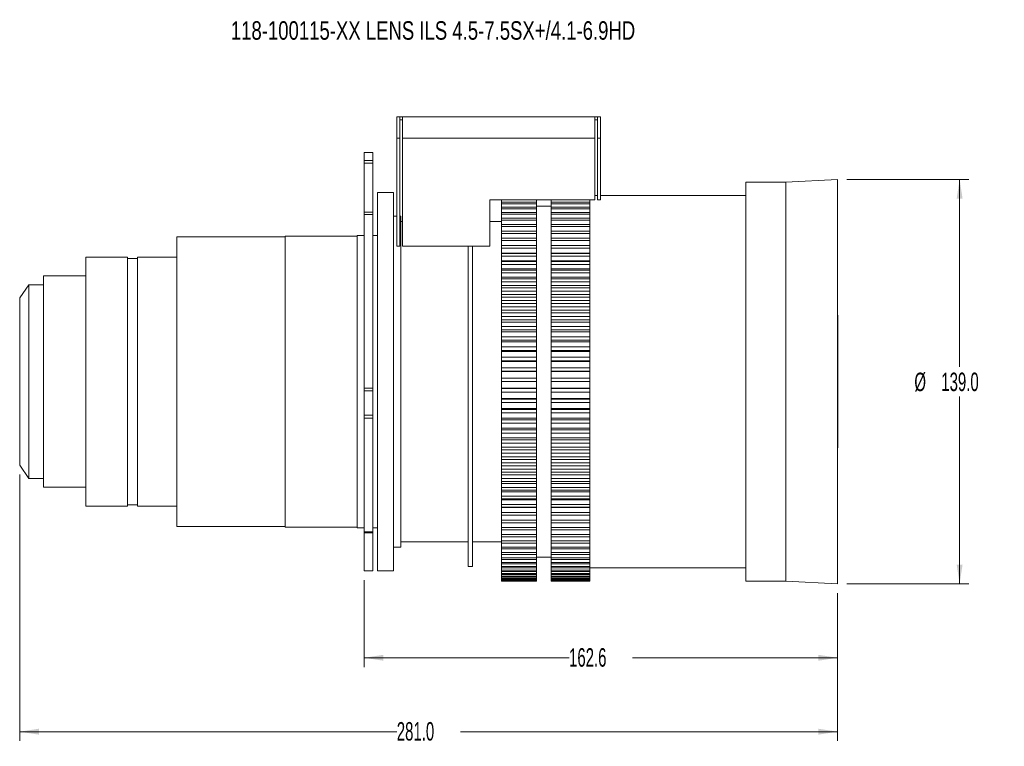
# Model space of a CAD drawing. Header units: millimetres. Extents: x 0 to 1118, y 0 to 864.
# Tile 9 of 20: x 491 to 661, y 319 to 444. Entities that reach past the tile are written whole.
import ezdxf

# ---------------------------------------------------------------- set-up
doc = ezdxf.new("R2010")
doc.units = ezdxf.units.MM
doc.styles.add('SLDTEXTSTYLE1', font='TXT', dxfattribs={"width": 0.75})
doc.styles.add('SLDTEXTSTYLE3', font='TXT', dxfattribs={"width": 0.605})
doc.dimstyles.new('SLDDIMSTYLE0', dxfattribs={"dimtxt": 3.175, "dimasz": 3.302, "dimexe": 0, "dimexo": 0.0625, "dimgap": 0.79375, "dimtad": 0, "dimtih": 1, "dimtoh": 1, "dimdec": 1, "dimlfac": 2, "dimrnd": 1e-09, "dimzin": 12, "dimdsep": 46, "dimtxsty": 'SLDTEXTSTYLE3', "dimsah": 1, "dimcen": 0.09, "dimadec": 0, "dimazin": 3, "dimtfac": 1, "dimtofl": 0, "dimtmove": 0, "dimatfit": 3, "dimfxl": 1, "dimfrac": 2, "dimtolj": 1, "dimtzin": 12, "dimarcsym": 0})
doc.dimstyles.new('SLDDIMSTYLE1', dxfattribs={"dimtxt": 3.175, "dimasz": 3.302, "dimexe": 0, "dimexo": 0.0625, "dimgap": 0.79375, "dimtad": 0, "dimtih": 1, "dimtoh": 1, "dimdec": 1, "dimlfac": 2, "dimrnd": 1e-09, "dimzin": 4, "dimdsep": 46, "dimtxsty": 'SLDTEXTSTYLE3', "dimsah": 1, "dimcen": 0.09, "dimadec": 0, "dimazin": 1, "dimtfac": 1, "dimtofl": 0, "dimtmove": 0, "dimatfit": 3, "dimfxl": 1, "dimfrac": 2, "dimtolj": 1, "dimtzin": 12, "dimarcsym": 0})

# ---------------------------------------------------------------- blocks, each defined once
blk = doc.blocks.new('_D_18')
at = {"color": 7, "linetype": 'Continuous', "lineweight": 0}
for p, q in [((550.53, 347.77), (550.53, 332.82)), ((631.83, 345.52), (631.83, 332.82)), ((550.53, 334.42), (585.72, 334.42)), ((631.83, 334.42), (596.64, 334.42))]:
    blk.add_line(p, q, dxfattribs=at)
for points in [[(550.53, 334.42), (553.83, 333.91), (553.83, 334.93)], [(631.83, 334.42), (628.53, 334.93), (628.53, 333.91)]]:
    blk.add_solid(points, dxfattribs=at)
at = {"color": 7, "linetype": 'Continuous', "lineweight": 0, "insert": (585.72, 336.07), "char_height": 3.175, "attachment_point": 1, "style": 'SLDTEXTSTYLE3'}
blk.add_mtext('162.6', dxfattribs=at)
blk = doc.blocks.new('_D_19')
at = {"color": 7, "linetype": 'Continuous', "lineweight": 0}
for p, q in [((491.33, 365.89), (491.33, 320.12)), ((631.83, 345.52), (631.83, 320.12)), ((491.33, 321.72), (556.12, 321.72)), ((631.83, 321.72), (567.04, 321.72))]:
    blk.add_line(p, q, dxfattribs=at)
for points in [[(491.33, 321.72), (494.63, 321.21), (494.63, 322.23)], [(631.83, 321.72), (628.53, 322.23), (628.53, 321.21)]]:
    blk.add_solid(points, dxfattribs=at)
at = {"color": 7, "linetype": 'Continuous', "lineweight": 0, "insert": (556.12, 323.37), "char_height": 3.175, "attachment_point": 1, "style": 'SLDTEXTSTYLE3'}
blk.add_mtext('281.0', dxfattribs=at)
blk = doc.blocks.new('_D_20')
at = {"color": 7, "linetype": 'Continuous', "lineweight": 0}
for p, q in [((633.43, 416.62), (654.43, 416.62)), ((652.83, 416.62), (652.83, 384.42)), ((652.83, 347.12), (652.83, 379.32)), ((633.43, 347.12), (654.43, 347.12))]:
    blk.add_line(p, q, dxfattribs=at)
for points in [[(652.83, 416.62), (652.32, 413.32), (653.33, 413.32)], [(652.83, 347.12), (653.33, 350.42), (652.32, 350.42)]]:
    blk.add_solid(points, dxfattribs=at)
at = {"color": 7, "linetype": 'Continuous', "lineweight": 0, "char_height": 3.175, "attachment_point": 1, "style": 'SLDTEXTSTYLE3'}
for s, insert in [('%%c', (645.05, 383.41)), ('139.0', (649.68, 383.42))]:
    blk.add_mtext(s, dxfattribs=dict(at, insert=insert))

msp = doc.modelspace()

# ---------------------------------------------------------------- linework, layer by layer
at = {"color": 7, "linetype": 'Continuous', "lineweight": 15}
for p, q in [((556.628, 427.368), (556.128, 427.368)), ((556.128, 423.722), (556.128, 427.368)), ((556.628, 427.368), (556.628, 423.722)), ((556.628, 427.368), (557.128, 427.368)), ((557.128, 426.868), (556.628, 426.868)), ((557.128, 427.368), (590.128, 427.368)), ((557.128, 427.368), (557.128, 423.722)), ((590.128, 427.368), (590.128, 423.722)), ((590.128, 427.368), (590.628, 427.368)), ((590.628, 426.868), (590.128, 426.868)), ((591.128, 427.368), (590.628, 427.368)), ((590.628, 423.722), (590.628, 427.368)), ((591.128, 427.368), (591.128, 423.722)), ((556.628, 423.722), (556.128, 423.722)), ((556.128, 405.118), (556.128, 423.722)), ((556.628, 423.722), (556.628, 405.118)), ((557.128, 423.722), (590.128, 423.722)), ((557.128, 405.118), (557.128, 423.722)), ((590.128, 423.722), (590.128, 413.118)), ((590.628, 413.118), (590.628, 423.722)), ((591.128, 423.722), (590.628, 423.722)), ((591.128, 423.722), (591.128, 413.118)), ((552.028, 421.258), (550.528, 421.258)), ((550.528, 421.241), (550.528, 421.258)), ((552.028, 421.258), (552.028, 421.241)), ((550.528, 421.241), (550.528, 419.882)), ((550.528, 419.416), (550.528, 419.882)), ((552.028, 421.241), (552.028, 419.882)), ((552.028, 419.882), (552.028, 419.416)), ((550.528, 419.416), (550.528, 411.001)), ((552.028, 419.416), (552.028, 411.001)), ((631.828, 416.618), (622.962, 416.153)), ((631.828, 381.868), (631.828, 416.618)), ((622.962, 416.153), (616.085, 416.153)), ((616.085, 381.868), (616.085, 416.153)), ((622.962, 381.868), (622.962, 416.153)), ((555.528, 414.368), (552.778, 414.368)), ((552.778, 381.868), (552.778, 414.368)), ((555.528, 381.868), (555.528, 414.368)), ((572.128, 413.118), (590.128, 413.118)), ((572.128, 405.118), (572.128, 413.118)), ((574.123, 412.684), (574.123, 413.118)), ((580.123, 413.118), (580.123, 412.684)), ((582.623, 413.118), (582.623, 412.684)), ((589.278, 381.868), (589.278, 413.118)), ((589.278, 412.684), (589.278, 413.118)), ((590.628, 413.868), (590.128, 413.868)), ((591.128, 413.118), (590.628, 413.118)), ((616.085, 413.868), (591.128, 413.868)), ((580.123, 412.684), (574.123, 412.684)), ((574.123, 412.417), (574.123, 412.684)), ((580.123, 412.417), (574.123, 412.417)), ((574.123, 411.855), (574.123, 412.417)), ((580.123, 411.855), (574.123, 411.855)), ((574.123, 411.56), (574.123, 411.855)), ((580.123, 411.56), (574.123, 411.56)), ((574.123, 410.944), (574.123, 411.56)), ((580.123, 412.684), (580.123, 412.417)), ((580.123, 412.417), (580.123, 411.855)), ((582.623, 412.03), (580.123, 412.03)), ((580.123, 411.855), (580.123, 411.56)), ((580.123, 411.56), (580.123, 410.944)), ((589.278, 412.684), (582.623, 412.684)), ((582.623, 412.684), (582.623, 412.417)), ((589.278, 412.417), (582.623, 412.417)), ((582.623, 412.417), (582.623, 411.855)), ((589.278, 411.855), (582.623, 411.855)), ((582.623, 411.855), (582.623, 411.56)), ((589.278, 411.56), (582.623, 411.56)), ((582.623, 411.56), (582.623, 410.944)), ((589.278, 412.417), (589.278, 412.684)), ((589.278, 411.855), (589.278, 412.417)), ((589.278, 411.56), (589.278, 411.855)), ((589.278, 410.944), (589.278, 411.56)), ((550.528, 410.56), (550.528, 411.001)), ((550.528, 410.56), (550.528, 380.742)), ((552.028, 411.001), (552.028, 410.56)), ((552.028, 410.56), (552.028, 380.742)), ((556.128, 410.311), (555.528, 410.311)), ((556.8, 410.311), (556.628, 410.311)), ((556.8, 381.868), (556.8, 410.311)), ((580.123, 410.944), (574.123, 410.944)), ((574.123, 410.622), (574.123, 410.944)), ((580.123, 410.622), (574.123, 410.622)), ((574.123, 409.953), (574.123, 410.622)), ((580.123, 409.953), (574.123, 409.953)), ((574.123, 409.606), (574.123, 409.953)), ((580.123, 409.606), (574.123, 409.606)), ((574.123, 408.885), (574.123, 409.606)), ((580.123, 410.944), (580.123, 410.622)), ((580.123, 410.622), (580.123, 409.953)), ((580.123, 409.953), (580.123, 409.606)), ((580.123, 409.606), (580.123, 408.885)), ((589.278, 410.944), (582.623, 410.944)), ((582.623, 410.944), (582.623, 410.622)), ((589.278, 410.622), (582.623, 410.622)), ((582.623, 410.622), (582.623, 409.953)), ((589.278, 409.953), (582.623, 409.953)), ((582.623, 409.953), (582.623, 409.606)), ((589.278, 409.606), (582.623, 409.606)), ((582.623, 409.606), (582.623, 408.885)), ((589.278, 410.622), (589.278, 410.944)), ((589.278, 409.953), (589.278, 410.622)), ((589.278, 409.606), (589.278, 409.953)), ((589.278, 408.885), (589.278, 409.606)), ((557.128, 409.368), (556.8, 409.368)), ((574.123, 409.368), (572.128, 409.368)), ((580.123, 408.885), (574.123, 408.885)), ((574.123, 408.513), (574.123, 408.885)), ((580.123, 408.513), (574.123, 408.513)), ((574.123, 407.744), (574.123, 408.513)), ((580.123, 407.744), (574.123, 407.744)), ((574.123, 407.347), (574.123, 407.744)), ((580.123, 408.885), (580.123, 408.513)), ((580.123, 408.513), (580.123, 407.744)), ((580.123, 407.744), (580.123, 407.347)), ((589.278, 408.885), (582.623, 408.885)), ((582.623, 408.885), (582.623, 408.513)), ((589.278, 408.513), (582.623, 408.513)), ((582.623, 408.513), (582.623, 407.744)), ((589.278, 407.744), (582.623, 407.744)), ((582.623, 407.744), (582.623, 407.347)), ((589.278, 408.513), (589.278, 408.885)), ((589.278, 407.744), (589.278, 408.513)), ((589.278, 407.347), (589.278, 407.744)), ((536.928, 406.768), (518.328, 406.768)), ((518.328, 381.868), (518.328, 406.768)), ((549.328, 406.868), (536.928, 406.868)), ((536.928, 381.868), (536.928, 406.868)), ((550.528, 406.968), (549.328, 406.968)), ((549.328, 381.868), (549.328, 406.968)), ((552.778, 406.968), (552.028, 406.968)), ((580.123, 407.347), (574.123, 407.347)), ((574.123, 406.531), (574.123, 407.347)), ((580.123, 406.531), (574.123, 406.531)), ((574.123, 406.111), (574.123, 406.531)), ((580.123, 406.111), (574.123, 406.111)), ((574.123, 405.251), (574.123, 406.111)), ((580.123, 407.347), (580.123, 406.531)), ((580.123, 406.531), (580.123, 406.111)), ((580.123, 406.111), (580.123, 405.251)), ((589.278, 407.347), (582.623, 407.347)), ((582.623, 407.347), (582.623, 406.531)), ((589.278, 406.531), (582.623, 406.531)), ((582.623, 406.531), (582.623, 406.111)), ((589.278, 406.111), (582.623, 406.111)), ((582.623, 406.111), (582.623, 405.251)), ((589.278, 406.531), (589.278, 407.347)), ((589.278, 406.111), (589.278, 406.531)), ((589.278, 405.251), (589.278, 406.111)), ((556.628, 405.118), (556.128, 405.118)), ((557.128, 405.118), (572.128, 405.118)), ((568.379, 381.868), (568.379, 405.118)), ((569.129, 381.868), (569.129, 405.118)), ((580.123, 405.251), (574.123, 405.251)), ((574.123, 404.809), (574.123, 405.251)), ((580.123, 404.809), (574.123, 404.809)), ((574.123, 403.949), (574.123, 404.809)), ((580.123, 405.251), (580.123, 404.809)), ((580.123, 404.809), (580.123, 403.949)), ((589.278, 405.251), (582.623, 405.251)), ((582.623, 405.251), (582.623, 404.809)), ((589.278, 404.809), (582.623, 404.809)), ((582.623, 404.809), (582.623, 403.949)), ((589.278, 404.809), (589.278, 405.251)), ((589.278, 403.949), (589.278, 404.809)), ((509.845, 403.268), (502.678, 403.268)), ((502.678, 381.868), (502.678, 403.268)), ((509.845, 381.868), (509.845, 403.268)), ((511.595, 403.018), (509.845, 403.018)), ((518.328, 403.268), (511.595, 403.268)), ((511.595, 381.868), (511.595, 403.268)), ((574.123, 403.949), (580.123, 403.949)), ((580.123, 403.906), (574.123, 403.906)), ((574.123, 403.445), (574.123, 403.906)), ((580.123, 403.445), (574.123, 403.445)), ((574.123, 402.636), (574.123, 403.445)), ((580.123, 403.906), (580.123, 403.445)), ((580.123, 403.445), (580.123, 402.636)), ((582.623, 403.949), (589.278, 403.949)), ((589.278, 403.906), (582.623, 403.906)), ((582.623, 403.906), (582.623, 403.445)), ((589.278, 403.445), (582.623, 403.445)), ((582.623, 403.445), (582.623, 402.636)), ((589.278, 403.445), (589.278, 403.906)), ((589.278, 402.636), (589.278, 403.445)), ((574.123, 402.636), (580.123, 402.636)), ((574.123, 402.502), (574.123, 402.636)), ((580.123, 402.502), (574.123, 402.502)), ((574.123, 402.021), (574.123, 402.502)), ((580.123, 402.021), (574.123, 402.021)), ((574.123, 401.265), (574.123, 402.021)), ((574.123, 401.265), (580.123, 401.265)), ((574.123, 401.04), (574.123, 401.265)), ((580.123, 401.04), (574.123, 401.04)), ((574.123, 400.541), (574.123, 401.04)), ((580.123, 402.636), (580.123, 402.502)), ((580.123, 402.502), (580.123, 402.021)), ((580.123, 402.021), (580.123, 401.265)), ((580.123, 401.265), (580.123, 401.04)), ((580.123, 401.04), (580.123, 400.541)), ((582.623, 402.636), (589.278, 402.636)), ((582.623, 402.636), (582.623, 402.502)), ((589.278, 402.502), (582.623, 402.502)), ((582.623, 402.502), (582.623, 402.021)), ((589.278, 402.021), (582.623, 402.021)), ((582.623, 402.021), (582.623, 401.265)), ((582.623, 401.265), (589.278, 401.265)), ((582.623, 401.265), (582.623, 401.04)), ((589.278, 401.04), (582.623, 401.04)), ((582.623, 401.04), (582.623, 400.541)), ((589.278, 402.021), (589.278, 402.502)), ((589.278, 401.265), (589.278, 402.021)), ((589.278, 400.541), (589.278, 401.04)), ((502.678, 400.018), (495.418, 400.018)), ((495.418, 381.868), (495.418, 400.018)), ((580.123, 400.541), (574.123, 400.541)), ((574.123, 399.841), (574.123, 400.541)), ((574.123, 399.841), (580.123, 399.841)), ((574.123, 399.526), (574.123, 399.841)), ((580.123, 399.526), (574.123, 399.526)), ((574.123, 399.011), (574.123, 399.526)), ((580.123, 400.541), (580.123, 399.841)), ((580.123, 399.841), (580.123, 399.526)), ((580.123, 399.526), (580.123, 399.011)), ((589.278, 400.541), (582.623, 400.541)), ((582.623, 400.541), (582.623, 399.841)), ((582.623, 399.841), (589.278, 399.841)), ((582.623, 399.841), (582.623, 399.526)), ((589.278, 399.526), (582.623, 399.526)), ((582.623, 399.526), (582.623, 399.011)), ((589.278, 399.841), (589.278, 400.541)), ((589.278, 399.011), (589.278, 399.526)), ((492.904, 398.493), (491.328, 396.243)), ((495.418, 398.493), (492.904, 398.493)), ((492.904, 398.493), (492.904, 381.868)), ((580.123, 399.011), (574.123, 399.011)), ((574.123, 398.368), (574.123, 399.011)), ((574.123, 398.368), (580.123, 398.368)), ((574.123, 397.964), (574.123, 398.368)), ((580.123, 397.964), (574.123, 397.964)), ((574.123, 397.433), (574.123, 397.964)), ((580.123, 399.011), (580.123, 398.368)), ((580.123, 398.368), (580.123, 397.964)), ((580.123, 397.964), (580.123, 397.433)), ((589.278, 399.011), (582.623, 399.011)), ((582.623, 399.011), (582.623, 398.368)), ((582.623, 398.368), (589.278, 398.368)), ((582.623, 398.368), (582.623, 397.964)), ((589.278, 397.964), (582.623, 397.964)), ((582.623, 397.964), (582.623, 397.433)), ((589.278, 398.368), (589.278, 399.011)), ((589.278, 397.433), (589.278, 397.964)), ((491.328, 381.868), (491.328, 396.243)), ((580.123, 397.433), (574.123, 397.433)), ((574.123, 396.85), (574.123, 397.433)), ((574.123, 396.85), (580.123, 396.85)), ((574.123, 396.358), (574.123, 396.85)), ((580.123, 396.358), (574.123, 396.358)), ((574.123, 395.813), (574.123, 396.358)), ((580.123, 397.433), (580.123, 396.85)), ((580.123, 396.85), (580.123, 396.358)), ((580.123, 396.358), (580.123, 395.813)), ((589.278, 397.433), (582.623, 397.433)), ((582.623, 397.433), (582.623, 396.85)), ((582.623, 396.85), (589.278, 396.85)), ((582.623, 396.85), (582.623, 396.358)), ((589.278, 396.358), (582.623, 396.358)), ((582.623, 396.358), (582.623, 395.813)), ((589.278, 396.85), (589.278, 397.433)), ((589.278, 395.813), (589.278, 396.358)), ((580.123, 395.813), (574.123, 395.813)), ((574.123, 395.29), (574.123, 395.813)), ((574.123, 395.29), (580.123, 395.29)), ((574.123, 394.712), (574.123, 395.29)), ((580.123, 394.712), (574.123, 394.712)), ((574.123, 394.155), (574.123, 394.712)), ((580.123, 395.813), (580.123, 395.29)), ((580.123, 395.29), (580.123, 394.712)), ((580.123, 394.712), (580.123, 394.155)), ((589.278, 395.813), (582.623, 395.813)), ((582.623, 395.813), (582.623, 395.29)), ((582.623, 395.29), (589.278, 395.29)), ((582.623, 395.29), (582.623, 394.712)), ((589.278, 394.712), (582.623, 394.712)), ((582.623, 394.712), (582.623, 394.155)), ((589.278, 395.29), (589.278, 395.813)), ((589.278, 394.155), (589.278, 394.712)), ((580.123, 394.155), (574.123, 394.155)), ((574.123, 393.694), (574.123, 394.155)), ((574.123, 393.694), (580.123, 393.694)), ((574.123, 393.03), (574.123, 393.694)), ((580.123, 393.03), (574.123, 393.03)), ((574.123, 392.463), (574.123, 393.03)), ((580.123, 394.155), (580.123, 393.694)), ((580.123, 393.694), (580.123, 393.03)), ((580.123, 393.03), (580.123, 392.463)), ((589.278, 394.155), (582.623, 394.155)), ((582.623, 394.155), (582.623, 393.694)), ((582.623, 393.694), (589.278, 393.694)), ((582.623, 393.694), (582.623, 393.03)), ((589.278, 393.03), (582.623, 393.03)), ((582.623, 393.03), (582.623, 392.463)), ((589.278, 393.694), (589.278, 394.155)), ((589.278, 392.463), (589.278, 393.03)), ((580.123, 392.463), (574.123, 392.463)), ((574.123, 392.066), (574.123, 392.463)), ((574.123, 392.066), (580.123, 392.066)), ((574.123, 391.318), (574.123, 392.066)), ((580.123, 391.318), (574.123, 391.318)), ((574.123, 390.742), (574.123, 391.318)), ((580.123, 392.463), (580.123, 392.066)), ((580.123, 392.066), (580.123, 391.318)), ((580.123, 391.318), (580.123, 390.742)), ((589.278, 392.463), (582.623, 392.463)), ((582.623, 392.463), (582.623, 392.066)), ((582.623, 392.066), (589.278, 392.066)), ((582.623, 392.066), (582.623, 391.318)), ((589.278, 391.318), (582.623, 391.318)), ((582.623, 391.318), (582.623, 390.742)), ((589.278, 392.066), (589.278, 392.463)), ((589.278, 390.742), (589.278, 391.318)), ((580.123, 390.742), (574.123, 390.742)), ((574.123, 390.409), (574.123, 390.742)), ((574.123, 390.409), (580.123, 390.409)), ((574.123, 389.581), (574.123, 390.409)), ((580.123, 389.581), (574.123, 389.581)), ((574.123, 388.996), (574.123, 389.581)), ((580.123, 390.742), (580.123, 390.409)), ((580.123, 390.409), (580.123, 389.581)), ((580.123, 389.581), (580.123, 388.996)), ((589.278, 390.742), (582.623, 390.742)), ((582.623, 390.742), (582.623, 390.409)), ((582.623, 390.409), (589.278, 390.409)), ((582.623, 390.409), (582.623, 389.581)), ((589.278, 389.581), (582.623, 389.581)), ((582.623, 389.581), (582.623, 388.996)), ((589.278, 390.409), (589.278, 390.742)), ((589.278, 388.996), (589.278, 389.581)), ((580.123, 388.996), (574.123, 388.996)), ((574.123, 388.729), (574.123, 388.996)), ((574.123, 388.729), (580.123, 388.729)), ((574.123, 387.822), (574.123, 388.729)), ((580.123, 387.822), (574.123, 387.822)), ((574.123, 387.232), (574.123, 387.822)), ((580.123, 388.996), (580.123, 388.729)), ((580.123, 388.729), (580.123, 387.822)), ((580.123, 387.822), (580.123, 387.232)), ((589.278, 388.996), (582.623, 388.996)), ((582.623, 388.996), (582.623, 388.729)), ((582.623, 388.729), (589.278, 388.729)), ((582.623, 388.729), (582.623, 387.822)), ((589.278, 387.822), (582.623, 387.822)), ((582.623, 387.822), (582.623, 387.232)), ((589.278, 388.729), (589.278, 388.996)), ((589.278, 387.232), (589.278, 387.822)), ((631.892, 375.338), (631.892, 388.399)), ((580.123, 387.232), (574.123, 387.232)), ((574.123, 387.03), (574.123, 387.232)), ((574.123, 387.03), (580.123, 387.03)), ((574.123, 386.046), (574.123, 387.03)), ((580.123, 386.046), (574.123, 386.046)), ((574.123, 385.452), (574.123, 386.046)), ((580.123, 387.232), (580.123, 387.03)), ((580.123, 387.03), (580.123, 386.046)), ((580.123, 386.046), (580.123, 385.452)), ((589.278, 387.232), (582.623, 387.232)), ((582.623, 387.232), (582.623, 387.03)), ((582.623, 387.03), (589.278, 387.03)), ((582.623, 387.03), (582.623, 386.046)), ((589.278, 386.046), (582.623, 386.046)), ((582.623, 386.046), (582.623, 385.452)), ((589.278, 387.03), (589.278, 387.232)), ((589.278, 385.452), (589.278, 386.046)), ((580.123, 385.452), (574.123, 385.452)), ((574.123, 385.318), (574.123, 385.452)), ((574.123, 385.318), (580.123, 385.318)), ((574.123, 384.26), (574.123, 385.318)), ((580.123, 384.26), (574.123, 384.26)), ((574.123, 383.662), (574.123, 384.26)), ((580.123, 385.452), (580.123, 385.318)), ((580.123, 385.318), (580.123, 384.26)), ((580.123, 384.26), (580.123, 383.662)), ((589.278, 385.452), (582.623, 385.452)), ((582.623, 385.452), (582.623, 385.318)), ((582.623, 385.318), (589.278, 385.318)), ((582.623, 385.318), (582.623, 384.26)), ((589.278, 384.26), (582.623, 384.26)), ((582.623, 384.26), (582.623, 383.662)), ((589.278, 385.318), (589.278, 385.452)), ((589.278, 383.662), (589.278, 384.26)), ((580.123, 383.662), (574.123, 383.662)), ((574.123, 383.595), (574.123, 383.662)), ((574.123, 383.595), (580.123, 383.595)), ((574.123, 382.444), (574.123, 383.595)), ((574.123, 381.868), (574.123, 382.466)), ((580.123, 382.466), (574.123, 382.466)), ((580.123, 383.662), (580.123, 383.595)), ((580.123, 383.595), (580.123, 382.444)), ((580.123, 382.466), (580.123, 381.868)), ((589.278, 383.662), (582.623, 383.662)), ((582.623, 383.662), (582.623, 383.595)), ((582.623, 383.595), (589.278, 383.595)), ((582.623, 383.595), (582.623, 382.444)), ((589.278, 382.466), (582.623, 382.466)), ((582.623, 382.466), (582.623, 381.868)), ((589.278, 383.595), (589.278, 383.662)), ((589.278, 381.868), (589.278, 382.466)), ((491.328, 367.493), (491.328, 381.868)), ((492.904, 381.868), (492.904, 365.243)), ((495.418, 363.718), (495.418, 381.868)), ((502.678, 360.468), (502.678, 381.868)), ((509.845, 360.468), (509.845, 381.868)), ((511.595, 360.468), (511.595, 381.868)), ((518.328, 356.968), (518.328, 381.868)), ((536.928, 356.868), (536.928, 381.868)), ((549.328, 356.768), (549.328, 381.868)), ((550.528, 380.292), (550.528, 380.742)), ((552.028, 380.742), (552.028, 380.292)), ((552.778, 349.368), (552.778, 381.868)), ((555.528, 349.368), (555.528, 381.868)), ((556.8, 353.425), (556.8, 381.868)), ((568.379, 350.118), (568.379, 381.868)), ((569.129, 350.118), (569.129, 381.868)), ((580.123, 381.868), (574.123, 381.868)), ((574.123, 380.716), (574.123, 381.868)), ((580.123, 380.716), (574.123, 380.716)), ((574.123, 380.672), (574.123, 380.716)), ((580.123, 380.672), (574.123, 380.672)), ((574.123, 380.074), (574.123, 380.672)), ((580.123, 381.868), (580.123, 380.716)), ((580.123, 380.716), (580.123, 380.672)), ((580.123, 380.672), (580.123, 380.074)), ((589.278, 381.868), (582.623, 381.868)), ((582.623, 381.868), (582.623, 380.716)), ((589.278, 380.716), (582.623, 380.716)), ((582.623, 380.716), (582.623, 380.672)), ((589.278, 380.672), (582.623, 380.672)), ((582.623, 380.672), (582.623, 380.074)), ((589.278, 348.868), (589.278, 381.868)), ((589.278, 380.672), (589.278, 380.716)), ((589.278, 380.074), (589.278, 380.672)), ((616.085, 347.583), (616.085, 381.868)), ((622.962, 347.583), (622.962, 381.868)), ((631.828, 347.118), (631.828, 381.868)), ((550.528, 380.292), (550.528, 376.085)), ((552.028, 380.292), (552.028, 376.085)), ((574.123, 378.992), (574.123, 380.141)), ((580.123, 380.074), (574.123, 380.074)), ((580.123, 378.992), (574.123, 378.992)), ((574.123, 378.88), (574.123, 378.992)), ((580.123, 380.141), (580.123, 378.992)), ((580.123, 378.992), (580.123, 378.88)), ((582.623, 380.141), (582.623, 378.992)), ((589.278, 380.074), (582.623, 380.074)), ((589.278, 378.992), (582.623, 378.992)), ((582.623, 378.992), (582.623, 378.88)), ((589.278, 378.88), (589.278, 378.992)), ((580.123, 378.88), (574.123, 378.88)), ((574.123, 378.284), (574.123, 378.88)), ((580.123, 378.284), (574.123, 378.284)), ((574.123, 377.275), (574.123, 378.284)), ((580.123, 377.275), (574.123, 377.275)), ((574.123, 377.097), (574.123, 377.275)), ((580.123, 378.88), (580.123, 378.284)), ((580.123, 378.284), (580.123, 377.275)), ((580.123, 377.275), (580.123, 377.097)), ((589.278, 378.88), (582.623, 378.88)), ((582.623, 378.88), (582.623, 378.284)), ((589.278, 378.284), (582.623, 378.284)), ((582.623, 378.284), (582.623, 377.275)), ((589.278, 377.275), (582.623, 377.275)), ((582.623, 377.275), (582.623, 377.097)), ((589.278, 378.284), (589.278, 378.88)), ((589.278, 377.097), (589.278, 377.275)), ((550.528, 375.575), (550.528, 376.085)), ((550.528, 375.575), (550.528, 356.061)), ((552.028, 376.085), (552.028, 375.575)), ((552.028, 375.575), (552.028, 356.061)), ((580.123, 377.097), (574.123, 377.097)), ((574.123, 376.505), (574.123, 377.097)), ((580.123, 376.505), (574.123, 376.505)), ((574.123, 375.571), (574.123, 376.505)), ((580.123, 375.571), (574.123, 375.571)), ((574.123, 375.326), (574.123, 375.571)), ((580.123, 377.097), (580.123, 376.505)), ((580.123, 376.505), (580.123, 375.571)), ((580.123, 375.571), (580.123, 375.326)), ((589.278, 377.097), (582.623, 377.097)), ((582.623, 377.097), (582.623, 376.505)), ((589.278, 376.505), (582.623, 376.505)), ((582.623, 376.505), (582.623, 375.571)), ((589.278, 375.571), (582.623, 375.571)), ((582.623, 375.571), (582.623, 375.326)), ((589.278, 376.505), (589.278, 377.097)), ((589.278, 375.326), (589.278, 375.571)), ((580.123, 375.326), (574.123, 375.326)), ((574.123, 374.74), (574.123, 375.326)), ((580.123, 374.74), (574.123, 374.74)), ((574.123, 373.885), (574.123, 374.74)), ((580.123, 373.885), (574.123, 373.885)), ((574.123, 373.574), (574.123, 373.885)), ((580.123, 375.326), (580.123, 374.74)), ((580.123, 374.74), (580.123, 373.885)), ((580.123, 373.885), (580.123, 373.574)), ((589.278, 375.326), (582.623, 375.326)), ((582.623, 375.326), (582.623, 374.74)), ((589.278, 374.74), (582.623, 374.74)), ((582.623, 374.74), (582.623, 373.885)), ((589.278, 373.885), (582.623, 373.885)), ((582.623, 373.885), (582.623, 373.574)), ((589.278, 374.74), (589.278, 375.326)), ((589.278, 373.574), (589.278, 373.885)), ((580.123, 373.574), (574.123, 373.574)), ((574.123, 372.994), (574.123, 373.574)), ((580.123, 372.994), (574.123, 372.994)), ((574.123, 372.22), (574.123, 372.994)), ((580.123, 372.22), (574.123, 372.22)), ((574.123, 371.844), (574.123, 372.22)), ((580.123, 373.574), (580.123, 372.994)), ((580.123, 372.994), (580.123, 372.22)), ((580.123, 372.22), (580.123, 371.844)), ((589.278, 373.574), (582.623, 373.574)), ((582.623, 373.574), (582.623, 372.994)), ((589.278, 372.994), (582.623, 372.994)), ((582.623, 372.994), (582.623, 372.22)), ((589.278, 372.22), (582.623, 372.22)), ((582.623, 372.22), (582.623, 371.844)), ((589.278, 372.994), (589.278, 373.574)), ((589.278, 371.844), (589.278, 372.22)), ((580.123, 371.844), (574.123, 371.844)), ((574.123, 371.273), (574.123, 371.844)), ((580.123, 371.273), (574.123, 371.273)), ((574.123, 370.581), (574.123, 371.273)), ((580.123, 370.581), (574.123, 370.581)), ((574.123, 370.142), (574.123, 370.581)), ((580.123, 371.844), (580.123, 371.273)), ((580.123, 371.273), (580.123, 370.581)), ((580.123, 370.581), (580.123, 370.142)), ((589.278, 371.844), (582.623, 371.844)), ((582.623, 371.844), (582.623, 371.273)), ((582.623, 371.273), (582.623, 370.581)), ((589.278, 371.273), (582.623, 371.273)), ((589.278, 370.581), (582.623, 370.581)), ((582.623, 370.581), (582.623, 370.142)), ((589.278, 371.273), (589.278, 371.844)), ((589.278, 370.142), (589.278, 370.581)), ((580.123, 370.142), (574.123, 370.142)), ((574.123, 369.581), (574.123, 370.142)), ((580.123, 369.581), (574.123, 369.581)), ((574.123, 368.974), (574.123, 369.581)), ((580.123, 368.974), (574.123, 368.974)), ((574.123, 368.472), (574.123, 368.974)), ((580.123, 370.142), (580.123, 369.581)), ((580.123, 369.581), (580.123, 368.974)), ((580.123, 368.974), (580.123, 368.472)), ((589.278, 370.142), (582.623, 370.142)), ((582.623, 370.142), (582.623, 369.581)), ((582.623, 369.581), (582.623, 368.974)), ((589.278, 369.581), (582.623, 369.581)), ((589.278, 368.974), (582.623, 368.974)), ((582.623, 368.974), (582.623, 368.472)), ((589.278, 369.581), (589.278, 370.142)), ((589.278, 368.472), (589.278, 368.974)), ((491.328, 367.493), (492.904, 365.243)), ((580.123, 368.472), (574.123, 368.472)), ((574.123, 367.923), (574.123, 368.472)), ((580.123, 367.923), (574.123, 367.923)), ((574.123, 367.402), (574.123, 367.923)), ((580.123, 367.402), (574.123, 367.402)), ((574.123, 366.838), (574.123, 367.402)), ((580.123, 368.472), (580.123, 367.923)), ((580.123, 367.923), (580.123, 367.402)), ((580.123, 367.402), (580.123, 366.838)), ((589.278, 368.472), (582.623, 368.472)), ((582.623, 368.472), (582.623, 367.923)), ((582.623, 367.923), (582.623, 367.402)), ((589.278, 367.923), (582.623, 367.923)), ((589.278, 367.402), (582.623, 367.402)), ((582.623, 367.402), (582.623, 366.838)), ((589.278, 367.923), (589.278, 368.472)), ((589.278, 366.838), (589.278, 367.402)), ((580.123, 366.838), (574.123, 366.838)), ((574.123, 366.303), (574.123, 366.838)), ((580.123, 366.303), (574.123, 366.303)), ((574.123, 365.869), (574.123, 366.303)), ((580.123, 365.869), (574.123, 365.869)), ((574.123, 365.246), (574.123, 365.869)), ((580.123, 366.838), (580.123, 366.303)), ((580.123, 366.303), (580.123, 365.869)), ((580.123, 365.869), (580.123, 365.246)), ((589.278, 366.838), (582.623, 366.838)), ((582.623, 366.838), (582.623, 366.303)), ((582.623, 366.303), (582.623, 365.869)), ((589.278, 366.303), (582.623, 366.303)), ((589.278, 365.869), (582.623, 365.869)), ((582.623, 365.869), (582.623, 365.246)), ((589.278, 366.303), (589.278, 366.838)), ((589.278, 365.246), (589.278, 365.869)), ((492.904, 365.243), (495.418, 365.243)), ((580.123, 365.246), (574.123, 365.246)), ((574.123, 364.725), (574.123, 365.246)), ((580.123, 364.725), (574.123, 364.725)), ((574.123, 364.381), (574.123, 364.725)), ((580.123, 364.381), (574.123, 364.381)), ((574.123, 363.7), (574.123, 364.381)), ((580.123, 365.246), (580.123, 364.725)), ((580.123, 364.725), (580.123, 364.381)), ((580.123, 364.381), (580.123, 363.7)), ((589.278, 365.246), (582.623, 365.246)), ((582.623, 365.246), (582.623, 364.725)), ((582.623, 364.725), (582.623, 364.381)), ((589.278, 364.725), (582.623, 364.725)), ((589.278, 364.381), (582.623, 364.381)), ((582.623, 364.381), (582.623, 363.7)), ((589.278, 364.725), (589.278, 365.246)), ((589.278, 363.7), (589.278, 364.381)), ((495.418, 363.718), (502.678, 363.718)), ((580.123, 363.7), (574.123, 363.7)), ((574.123, 363.195), (574.123, 363.7)), ((580.123, 363.195), (574.123, 363.195)), ((574.123, 362.94), (574.123, 363.195)), ((580.123, 362.94), (574.123, 362.94)), ((574.123, 362.203), (574.123, 362.94)), ((580.123, 362.203), (574.123, 362.203)), ((574.123, 361.716), (574.123, 362.203)), ((580.123, 363.7), (580.123, 363.195)), ((580.123, 363.195), (580.123, 362.94)), ((580.123, 362.94), (580.123, 362.203)), ((580.123, 362.203), (580.123, 361.716)), ((589.278, 363.7), (582.623, 363.7)), ((582.623, 363.7), (582.623, 363.195)), ((582.623, 363.195), (582.623, 362.94)), ((589.278, 363.195), (582.623, 363.195)), ((589.278, 362.94), (582.623, 362.94)), ((582.623, 362.94), (582.623, 362.203)), ((589.278, 362.203), (582.623, 362.203)), ((582.623, 362.203), (582.623, 361.716)), ((589.278, 363.195), (589.278, 363.7)), ((589.278, 362.203), (589.278, 362.94)), ((589.278, 361.716), (589.278, 362.203)), ((502.678, 360.468), (509.845, 360.468)), ((509.845, 360.718), (511.595, 360.718)), ((511.595, 360.468), (518.328, 360.468)), ((580.123, 361.716), (574.123, 361.716)), ((574.123, 361.551), (574.123, 361.716)), ((580.123, 361.551), (574.123, 361.551)), ((574.123, 360.76), (574.123, 361.551)), ((580.123, 360.76), (574.123, 360.76)), ((574.123, 360.292), (574.123, 360.76)), ((580.123, 361.716), (580.123, 361.551)), ((580.123, 361.551), (580.123, 360.76)), ((580.123, 360.76), (580.123, 360.292)), ((582.623, 361.716), (582.623, 361.551)), ((589.278, 361.716), (582.623, 361.716)), ((589.278, 361.551), (582.623, 361.551)), ((582.623, 361.551), (582.623, 360.76)), ((589.278, 360.76), (582.623, 360.76)), ((582.623, 360.76), (582.623, 360.292)), ((589.278, 360.76), (589.278, 361.551)), ((589.278, 360.292), (589.278, 360.76)), ((580.123, 360.292), (574.123, 360.292)), ((574.123, 360.218), (574.123, 360.292)), ((580.123, 360.218), (574.123, 360.218)), ((574.123, 359.375), (574.123, 360.218)), ((580.123, 359.375), (574.123, 359.375)), ((574.123, 358.927), (574.123, 359.375)), ((580.123, 358.927), (574.123, 358.927)), ((574.123, 358.052), (574.123, 358.927)), ((580.123, 360.292), (580.123, 360.218)), ((580.123, 360.218), (580.123, 359.375)), ((580.123, 359.375), (580.123, 358.927)), ((580.123, 358.927), (580.123, 358.052)), ((582.623, 360.292), (582.623, 360.218)), ((589.278, 360.292), (582.623, 360.292)), ((589.278, 360.218), (582.623, 360.218)), ((582.623, 360.218), (582.623, 359.375)), ((589.278, 359.375), (582.623, 359.375)), ((582.623, 359.375), (582.623, 358.927)), ((589.278, 358.927), (582.623, 358.927)), ((582.623, 358.927), (582.623, 358.052)), ((589.278, 359.375), (589.278, 360.218)), ((589.278, 358.927), (589.278, 359.375)), ((589.278, 358.052), (589.278, 358.927)), ((518.328, 356.968), (536.928, 356.968)), ((580.123, 358.052), (574.123, 358.052)), ((574.123, 357.625), (574.123, 358.052)), ((580.123, 357.625), (574.123, 357.625)), ((574.123, 356.793), (574.123, 357.625)), ((580.123, 358.052), (580.123, 357.625)), ((580.123, 357.625), (580.123, 356.793)), ((589.278, 358.052), (582.623, 358.052)), ((582.623, 358.052), (582.623, 357.625)), ((589.278, 357.625), (582.623, 357.625)), ((582.623, 357.625), (582.623, 356.793)), ((589.278, 357.625), (589.278, 358.052)), ((589.278, 356.793), (589.278, 357.625)), ((536.928, 356.868), (549.328, 356.868)), ((549.328, 356.768), (550.528, 356.768)), ((550.528, 355.878), (550.528, 356.061)), ((550.528, 355.878), (552.028, 355.878)), ((550.528, 355.878), (550.528, 349.368)), ((552.028, 356.768), (552.778, 356.768)), ((552.028, 356.061), (552.028, 355.878)), ((552.028, 355.878), (552.028, 349.368)), ((580.123, 356.793), (574.123, 356.793)), ((574.123, 356.389), (574.123, 356.793)), ((580.123, 356.389), (574.123, 356.389)), ((574.123, 355.604), (574.123, 356.389)), ((580.123, 355.604), (574.123, 355.604)), ((574.123, 355.223), (574.123, 355.604)), ((580.123, 356.793), (580.123, 356.389)), ((580.123, 356.389), (580.123, 355.604)), ((580.123, 355.604), (580.123, 355.223)), ((589.278, 356.793), (582.623, 356.793)), ((582.623, 356.793), (582.623, 356.389)), ((589.278, 356.389), (582.623, 356.389)), ((582.623, 356.389), (582.623, 355.604)), ((589.278, 355.604), (582.623, 355.604)), ((582.623, 355.604), (582.623, 355.223)), ((589.278, 356.389), (589.278, 356.793)), ((589.278, 355.604), (589.278, 356.389)), ((589.278, 355.223), (589.278, 355.604)), ((556.8, 354.368), (568.379, 354.368)), ((569.129, 354.368), (574.123, 354.368)), ((580.123, 355.223), (574.123, 355.223)), ((574.123, 354.487), (574.123, 355.223)), ((580.123, 354.487), (574.123, 354.487)), ((574.123, 354.131), (574.123, 354.487)), ((580.123, 354.131), (574.123, 354.131)), ((574.123, 353.444), (574.123, 354.131)), ((580.123, 355.223), (580.123, 354.487)), ((580.123, 354.487), (580.123, 354.131)), ((580.123, 354.131), (580.123, 353.444)), ((589.278, 355.223), (582.623, 355.223)), ((582.623, 355.223), (582.623, 354.487)), ((589.278, 354.487), (582.623, 354.487)), ((582.623, 354.487), (582.623, 354.131)), ((589.278, 354.131), (582.623, 354.131)), ((582.623, 354.131), (582.623, 353.444)), ((589.278, 354.487), (589.278, 355.223)), ((589.278, 354.131), (589.278, 354.487)), ((589.278, 353.444), (589.278, 354.131)), ((555.528, 353.425), (556.8, 353.425)), ((580.123, 353.444), (574.123, 353.444)), ((574.123, 353.114), (574.123, 353.444)), ((580.123, 353.114), (574.123, 353.114)), ((574.123, 352.48), (574.123, 353.114)), ((580.123, 352.48), (574.123, 352.48)), ((574.123, 352.176), (574.123, 352.48)), ((580.123, 352.176), (574.123, 352.176)), ((574.123, 351.596), (574.123, 352.176)), ((580.123, 353.444), (580.123, 353.114)), ((580.123, 353.114), (580.123, 352.48)), ((580.123, 352.48), (580.123, 352.176)), ((580.123, 352.176), (580.123, 351.596)), ((589.278, 353.444), (582.623, 353.444)), ((582.623, 353.444), (582.623, 353.114)), ((589.278, 353.114), (582.623, 353.114)), ((582.623, 353.114), (582.623, 352.48)), ((589.278, 352.48), (582.623, 352.48)), ((582.623, 352.48), (582.623, 352.176)), ((589.278, 352.176), (582.623, 352.176)), ((582.623, 352.176), (582.623, 351.596)), ((589.278, 353.114), (589.278, 353.444)), ((589.278, 352.48), (589.278, 353.114)), ((589.278, 352.176), (589.278, 352.48)), ((589.278, 351.596), (589.278, 352.176)), ((580.123, 351.596), (574.123, 351.596)), ((574.123, 351.32), (574.123, 351.596)), ((580.123, 351.32), (574.123, 351.32)), ((574.123, 350.795), (574.123, 351.32)), ((580.123, 350.795), (574.123, 350.795)), ((574.123, 350.547), (574.123, 350.795)), ((580.123, 350.547), (574.123, 350.547)), ((574.123, 350.079), (574.123, 350.547)), ((580.123, 351.706), (582.623, 351.706)), ((580.123, 351.596), (580.123, 351.32)), ((580.123, 351.32), (580.123, 350.795)), ((580.123, 350.795), (580.123, 350.547)), ((580.123, 350.547), (580.123, 350.079)), ((589.278, 351.596), (582.623, 351.596)), ((582.623, 351.596), (582.623, 351.32)), ((589.278, 351.32), (582.623, 351.32)), ((582.623, 351.32), (582.623, 350.795)), ((589.278, 350.795), (582.623, 350.795)), ((582.623, 350.795), (582.623, 350.547)), ((589.278, 350.547), (582.623, 350.547)), ((582.623, 350.547), (582.623, 350.079)), ((589.278, 351.32), (589.278, 351.596)), ((589.278, 350.795), (589.278, 351.32)), ((589.278, 350.547), (589.278, 350.795)), ((589.278, 350.079), (589.278, 350.547)), ((550.528, 349.368), (552.028, 349.368)), ((552.778, 349.368), (555.528, 349.368)), ((568.379, 350.118), (569.129, 350.118)), ((580.123, 350.079), (574.123, 350.079)), ((574.123, 349.86), (574.123, 350.079)), ((580.123, 349.86), (574.123, 349.86)), ((574.123, 349.451), (574.123, 349.86)), ((580.123, 349.451), (574.123, 349.451)), ((574.123, 349.261), (574.123, 349.451)), ((580.123, 349.261), (574.123, 349.261)), ((574.123, 348.911), (574.123, 349.261)), ((580.123, 348.911), (574.123, 348.911)), ((574.123, 348.751), (574.123, 348.911)), ((580.123, 348.751), (574.123, 348.751)), ((574.123, 348.462), (574.123, 348.751)), ((580.123, 350.079), (580.123, 349.86)), ((580.123, 349.86), (580.123, 349.451)), ((580.123, 349.451), (580.123, 349.261)), ((580.123, 349.261), (580.123, 348.911)), ((580.123, 348.911), (580.123, 348.751)), ((580.123, 348.751), (580.123, 348.462)), ((589.278, 350.079), (582.623, 350.079)), ((582.623, 350.079), (582.623, 349.86)), ((589.278, 349.86), (582.623, 349.86)), ((582.623, 349.86), (582.623, 349.451)), ((589.278, 349.451), (582.623, 349.451)), ((582.623, 349.451), (582.623, 349.261)), ((589.278, 349.261), (582.623, 349.261)), ((582.623, 349.261), (582.623, 348.911)), ((589.278, 348.911), (582.623, 348.911)), ((582.623, 348.911), (582.623, 348.751)), ((589.278, 348.751), (582.623, 348.751)), ((582.623, 348.751), (582.623, 348.462)), ((589.278, 349.86), (589.278, 350.079)), ((589.278, 349.868), (616.085, 349.868)), ((589.278, 349.451), (589.278, 349.86)), ((589.278, 349.261), (589.278, 349.451)), ((589.278, 348.911), (589.278, 349.261)), ((589.278, 348.751), (589.278, 348.911)), ((589.278, 348.868), (589.278, 348.868)), ((589.278, 348.462), (589.278, 348.751)), ((580.123, 348.462), (574.123, 348.462)), ((574.123, 348.332), (574.123, 348.462)), ((580.123, 348.332), (574.123, 348.332)), ((574.123, 348.104), (574.123, 348.332)), ((580.123, 348.104), (574.123, 348.104)), ((574.123, 348.005), (574.123, 348.104)), ((580.123, 348.005), (574.123, 348.005)), ((574.123, 347.838), (574.123, 348.005)), ((580.123, 347.838), (574.123, 347.838)), ((574.123, 347.771), (574.123, 347.838)), ((580.123, 347.771), (574.123, 347.771)), ((574.123, 347.666), (574.123, 347.771)), ((580.123, 347.666), (574.123, 347.666)), ((574.123, 347.63), (574.123, 347.666)), ((580.123, 347.63), (574.123, 347.63)), ((574.123, 347.588), (574.123, 347.63)), ((580.123, 347.588), (574.123, 347.588)), ((574.123, 347.583), (574.123, 347.588)), ((580.123, 347.583), (574.123, 347.583)), ((580.123, 348.462), (580.123, 348.332)), ((580.123, 348.332), (580.123, 348.104)), ((580.123, 348.104), (580.123, 348.005)), ((580.123, 348.005), (580.123, 347.838)), ((580.123, 347.838), (580.123, 347.771)), ((580.123, 347.771), (580.123, 347.666)), ((580.123, 347.666), (580.123, 347.63)), ((580.123, 347.63), (580.123, 347.588)), ((580.123, 347.588), (580.123, 347.583)), ((589.278, 348.462), (582.623, 348.462)), ((582.623, 348.462), (582.623, 348.332)), ((589.278, 348.332), (582.623, 348.332)), ((582.623, 348.332), (582.623, 348.104)), ((589.278, 348.104), (582.623, 348.104)), ((582.623, 348.104), (582.623, 348.005)), ((589.278, 348.005), (582.623, 348.005)), ((582.623, 348.005), (582.623, 347.838)), ((589.278, 347.838), (582.623, 347.838)), ((582.623, 347.838), (582.623, 347.771)), ((589.278, 347.771), (582.623, 347.771)), ((582.623, 347.771), (582.623, 347.666)), ((589.278, 347.666), (582.623, 347.666)), ((582.623, 347.666), (582.623, 347.63)), ((589.278, 347.63), (582.623, 347.63)), ((582.623, 347.63), (582.623, 347.588)), ((589.278, 347.588), (582.623, 347.588)), ((582.623, 347.588), (582.623, 347.583)), ((589.278, 347.583), (582.623, 347.583)), ((589.278, 348.332), (589.278, 348.462)), ((589.278, 348.104), (589.278, 348.332)), ((589.278, 348.005), (589.278, 348.104)), ((589.278, 347.838), (589.278, 348.005)), ((589.278, 347.771), (589.278, 347.838)), ((589.278, 347.666), (589.278, 347.771)), ((589.278, 347.63), (589.278, 347.666)), ((589.278, 347.588), (589.278, 347.63)), ((589.278, 347.583), (589.278, 347.588)), ((616.085, 347.583), (622.962, 347.583)), ((622.962, 347.583), (631.828, 347.118))]:
    msp.add_line(p, q, dxfattribs=at)
at = {"color": 9, "linetype": 'Continuous', "lineweight": 0}
for p, q in [((552.028, 421.241), (550.528, 421.241)), ((550.528, 419.882), (552.028, 419.882)), ((552.028, 419.416), (550.528, 419.416)), ((550.528, 411.001), (552.028, 411.001)), ((552.028, 410.56), (550.528, 410.56)), ((550.528, 380.742), (552.028, 380.742)), ((552.028, 380.292), (550.528, 380.292)), ((550.528, 376.085), (552.028, 376.085)), ((552.028, 375.575), (550.528, 375.575)), ((550.528, 356.061), (552.028, 356.061))]:
    msp.add_line(p, q, dxfattribs=at)
at = {"color": 7, "linetype": 'Continuous', "lineweight": 15, "flags": 128}
for points in [[(631.892, 388.399), (631.876, 391.685), (631.828, 394.929)], [(631.828, 368.807), (631.876, 372.051), (631.892, 375.338)]]:
    msp.add_lwpolyline(points, dxfattribs=at)

# ---------------------------------------------------------------- texts
at = {"color": 7, "linetype": 'Continuous', "lineweight": 0, "insert": (562.346, 443.791), "char_height": 3.175, "attachment_point": 2, "style": 'SLDTEXTSTYLE1'}
msp.add_mtext('118-100115-XX LENS ILS 4.5-7.5SX+/4.1-6.9HD', dxfattribs=at)

# ---------------------------------------------------------------- dimensions: what is measured, and where the dimension line sits
at = {"color": 7, "linetype": 'Continuous', "lineweight": 0}
dim = msp.add_linear_dim(base=(652.826, 347.118), p1=(631.828, 416.618), p2=(631.828, 347.118), angle=90, text='%%c<>', dimstyle='SLDDIMSTYLE1', dxfattribs=at)
dim.commit()
dim.dimension.update_dxf_attribs({"geometry": '_D_20', "text_midpoint": (652.826, 381.868), "dimtype": 160})
for base, p1, dimstyle, picture, middle in [((631.828, 321.718), (491.328, 367.493), 'SLDDIMSTYLE1', '_D_19', (561.578, 321.718)), ((631.828, 334.418), (550.528, 349.368), 'SLDDIMSTYLE0', '_D_18', (591.178, 334.418))]:
    dim = msp.add_linear_dim(base=base, p1=p1, p2=(631.828, 347.118), dimstyle=dimstyle, dxfattribs=at)
    dim.commit()
    dim.dimension.update_dxf_attribs({"geometry": picture, "text_midpoint": middle, "dimtype": 160})

doc.saveas('drawing.dxf')
